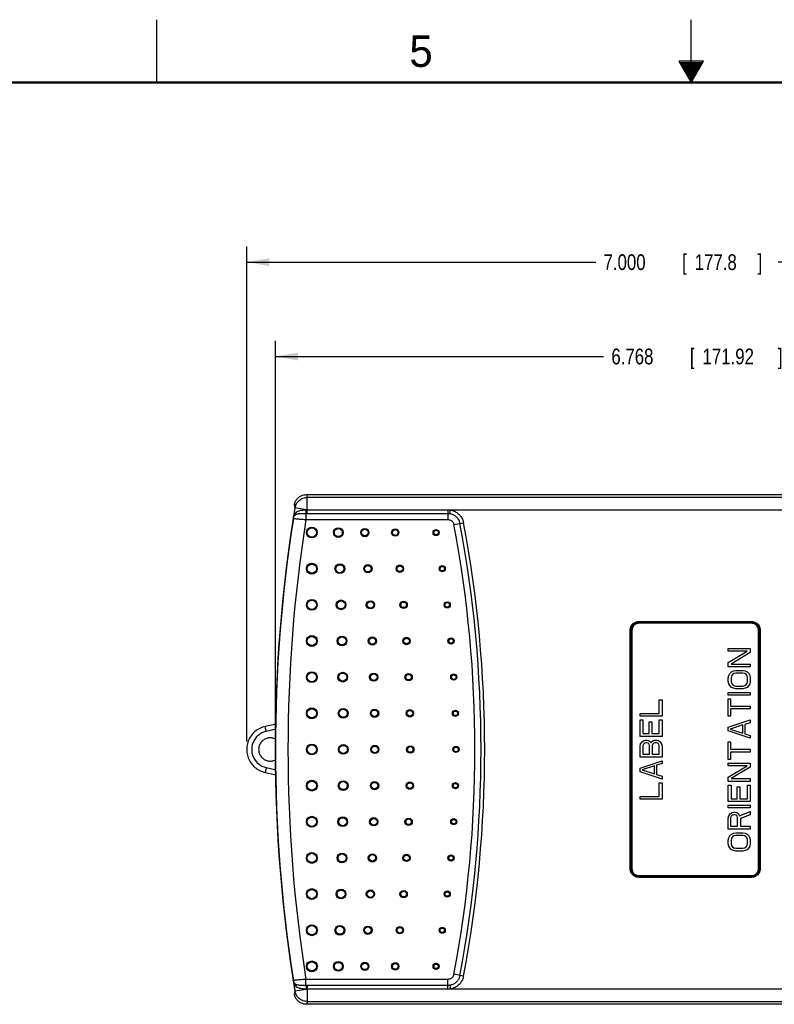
# Model space of a CAD drawing. Header units: inches. Extents: x 0 to 34, y 0 to 22.
# Tile 27 of 73: x 11.7 to 17.7, y 14.2 to 22. Entities that reach past the tile are written whole.
import ezdxf

# ---------------------------------------------------------------- set-up
doc = ezdxf.new("R2010")
doc.units = ezdxf.units.IN
doc.header["$LTSCALE"] = 1.87
doc.header["$MEASUREMENT"] = 0
doc.layers.get('0').update_dxf_attribs({"linetype": 'CONTINUOUS'})
doc.layers.add('DIMENSIONS', color=7, linetype='CONTINUOUS')
doc.styles.get("Standard").update_dxf_attribs({"font": 'txt', "width": 0.8})
doc.dimstyles.new('DIMSTYLE_1', dxfattribs={"dimtxt": 0.125, "dimasz": 0.18, "dimexe": 0.18, "dimexo": 0.0625, "dimgap": 0.09, "dimtad": 0, "dimtih": 1, "dimtoh": 1, "dimdec": 3, "dimzin": 4, "dimdsep": 46, "dimtxsty": 'STANDARD', "dimblk": '_FILLED', "dimblk1": '_FILLED', "dimblk2": '_FILLED', "dimcen": 0.09, "dimadec": 0, "dimazin": 0, "dimtp": 0.001, "dimtm": 0.001, "dimtfac": 1, "dimtdec": 3, "dimtofl": 0, "dimtmove": 0, "dimatfit": 3, "dimldrblk": '_FILLED', "dimfxl": 1, "dimtolj": 1, "dimtzin": 4, "dimarcsym": 0})

# ---------------------------------------------------------------- blocks, each defined once
blk = doc.blocks.new('_FILLED')
at = {"color": 0, "linetype": 'BYBLOCK'}
blk.add_solid([(0, 0), (-1, 0.174), (-1, -0.174)], dxfattribs=at)
blk = doc.blocks.new('*D3')
at = {"layer": 'DIMENSIONS', "color": 2, "linetype": 'CONTINUOUS'}
for p, q in [((13.6924, 16.2593), (13.6924, 19.4468)), ((20.4608, 16.2593), (20.4608, 19.4468)), ((13.6924, 19.3218), (16.3016, 19.3218)), ((20.4608, 19.3218), (17.8516, 19.3218))]:
    blk.add_line(p, q, dxfattribs=at)
at = {"layer": 'DIMENSIONS', "color": 2, "linetype": 'CONTINUOUS', "xscale": 0.18, "yscale": 0.18, "zscale": 0.18, "rotation": 180}
blk.add_blockref('_FILLED', (13.6924, 19.3218), dxfattribs=at)
at = {"layer": 'DIMENSIONS', "color": 2, "linetype": 'CONTINUOUS', "xscale": 0.18, "yscale": 0.18, "zscale": 0.18}
blk.add_blockref('_FILLED', (20.4608, 19.3218), dxfattribs=at)
at = {"layer": 'DIMENSIONS', "color": 2, "linetype": 'CONTINUOUS', "width": 0.8}
for s, p in [('6.768', (16.3641, 19.2593)), ('[', (16.9891, 19.2593)), ('171.92', (17.0891, 19.2593)), (']', (17.6891, 19.2593))]:
    blk.add_text(s, height=0.125, dxfattribs=at).set_placement(p)
blk = doc.blocks.new('*D10')
at = {"layer": 'DIMENSIONS', "color": 2, "linetype": 'CONTINUOUS'}
for p, q in [((13.4644, 16.2593), (13.4644, 20.1968)), ((20.4644, 16.2593), (20.4644, 20.1968)), ((13.4644, 20.0718), (16.2394, 20.0718)), ((20.4644, 20.0718), (17.6894, 20.0718))]:
    blk.add_line(p, q, dxfattribs=at)
at = {"layer": 'DIMENSIONS', "color": 2, "linetype": 'CONTINUOUS', "xscale": 0.18, "yscale": 0.18, "zscale": 0.18, "rotation": 180}
blk.add_blockref('_FILLED', (13.4644, 20.0718), dxfattribs=at)
at = {"layer": 'DIMENSIONS', "color": 2, "linetype": 'CONTINUOUS', "xscale": 0.18, "yscale": 0.18, "zscale": 0.18}
blk.add_blockref('_FILLED', (20.4644, 20.0718), dxfattribs=at)
at = {"layer": 'DIMENSIONS', "color": 2, "linetype": 'CONTINUOUS', "width": 0.8}
for s, p in [('7.000', (16.3019, 20.0093)), ('[', (16.9269, 20.0093)), ('177.8', (17.0269, 20.0093)), (']', (17.5269, 20.0093))]:
    blk.add_text(s, height=0.125, dxfattribs=at).set_placement(p)

msp = doc.modelspace()

# ---------------------------------------------------------------- linework, layer by layer
at = {"color": 2, "linetype": 'CONTINUOUS'}
for p, q in [((12.75, 21.5), (12.75, 22)), ((17, 21.5), (17, 22)), ((16.902, 21.6697), (17, 21.5)), ((17.098, 21.6697), (16.902, 21.6697)), ((16.9076, 21.66), (17.0924, 21.66)), ((16.9134, 21.65), (17.0866, 21.65)), ((16.9192, 21.64), (17.0808, 21.64)), ((16.925, 21.63), (17.0751, 21.63)), ((16.9307, 21.62), (17.0693, 21.62)), ((17, 21.5), (17.098, 21.6697)), ((16.9365, 21.61), (17.0635, 21.61)), ((16.9423, 21.6), (17.0578, 21.6)), ((16.9481, 21.59), (17.052, 21.59)), ((16.9538, 21.58), (17.0462, 21.58)), ((16.9596, 21.57), (17.0404, 21.57)), ((16.9654, 21.56), (17.0347, 21.56)), ((16.9712, 21.55), (17.0289, 21.55)), ((16.9769, 21.54), (17.0231, 21.54)), ((16.9827, 21.53), (17.0173, 21.53)), ((16.9885, 21.52), (17.0116, 21.52)), ((16.9942, 21.51), (17.0058, 21.51))]:
    msp.add_line(p, q, dxfattribs=at)
at = {"color": 7, "linetype": 'CONTINUOUS'}
for p, q in [((13.9405, 18.2235), (20.2279, 18.2235)), ((13.946, 18.0736), (13.946, 18.2008)), ((20.2086, 18.2008), (13.946, 18.2008)), ((13.8419, 18.1362), (13.8476, 18.1361)), ((13.8471, 18.1179), (13.8472, 18.1175)), ((13.8472, 18.1175), (13.8473, 18.117)), ((13.937, 18.1024), (13.8473, 18.117)), ((13.8489, 18.1265), (13.8479, 18.122)), ((13.8488, 18.1351), (13.8511, 18.1341)), ((13.8527, 18.1387), (13.8516, 18.1355)), ((13.946, 18.1023), (15.0633, 18.1023)), ((15.0633, 18.1023), (15.0633, 18.0252)), ((15.0797, 18.0722), (15.0845, 18.1009)), ((19.0844, 18.1009), (15.0845, 18.1009)), ((13.8342, 18.0348), (13.8351, 18.0338)), ((13.9349, 18.0737), (13.9349, 18.0252)), ((13.9349, 18.0252), (15.0633, 18.0252)), ((13.946, 18.0736), (15.0633, 18.0736)), ((15.1124, 17.9845), (15.1885, 17.9988)), ((16.5826, 17.2142), (16.5826, 17.2072)), ((16.5826, 17.2142), (17.4793, 17.2142)), ((16.5826, 17.2072), (16.5828, 17.207)), ((16.5826, 17.2072), (17.4793, 17.2072)), ((16.5828, 17.207), (16.5828, 17.2)), ((17.4791, 17.207), (16.5828, 17.207)), ((17.4791, 17.2), (16.5828, 17.2)), ((17.4793, 17.2072), (17.4791, 17.207)), ((17.4791, 17.207), (17.4791, 17.2)), ((17.4793, 17.2142), (17.4793, 17.2072)), ((16.5136, 15.2485), (16.5136, 17.1452)), ((16.5136, 17.1452), (16.5206, 17.1452)), ((16.5206, 15.2485), (16.5206, 17.1452)), ((16.5206, 17.1452), (16.5208, 17.145)), ((16.5208, 17.145), (16.5208, 15.2487)), ((16.5208, 17.145), (16.5278, 17.145)), ((16.5278, 17.145), (16.5278, 15.2487)), ((17.5341, 15.2487), (17.5341, 17.145)), ((17.5411, 17.145), (17.5341, 17.145)), ((17.5413, 17.1452), (17.5411, 17.145)), ((17.5411, 15.2487), (17.5411, 17.145)), ((17.5413, 17.1452), (17.5413, 15.2485)), ((17.5483, 17.1452), (17.5413, 17.1452)), ((17.5483, 17.1452), (17.5483, 15.2485)), ((17.294, 16.9784), (17.294, 17.0003)), ((17.294, 17.0003), (17.469, 17.0003)), ((17.469, 17.0003), (17.469, 16.9675)), ((17.294, 16.8873), (17.4429, 16.9784)), ((17.4429, 16.9784), (17.294, 16.9784)), ((17.469, 16.9675), (17.3163, 16.8763)), ((17.294, 16.8545), (17.294, 16.8873)), ((17.469, 16.8545), (17.294, 16.8545)), ((17.3163, 16.8763), (17.469, 16.8763)), ((17.469, 16.8763), (17.469, 16.8545)), ((17.294, 16.767), (17.2977, 16.7852)), ((17.294, 16.7378), (17.294, 16.767)), ((17.2977, 16.7852), (17.3051, 16.7998)), ((17.3051, 16.7998), (17.32, 16.8144)), ((17.32, 16.7816), (17.3163, 16.767)), ((17.3163, 16.767), (17.3163, 16.7378)), ((17.32, 16.8144), (17.3349, 16.8217)), ((17.3275, 16.7925), (17.32, 16.7816)), ((17.3386, 16.7998), (17.3275, 16.7925)), ((17.3349, 16.8217), (17.3535, 16.8253)), ((17.3535, 16.8034), (17.3386, 16.7998)), ((17.3535, 16.8253), (17.4094, 16.8253)), ((17.4094, 16.8034), (17.3535, 16.8034)), ((17.4094, 16.8253), (17.428, 16.8217)), ((17.4243, 16.7998), (17.4094, 16.8034)), ((17.4355, 16.7925), (17.4243, 16.7998)), ((17.428, 16.8217), (17.4429, 16.8144)), ((17.4429, 16.7816), (17.4355, 16.7925)), ((17.4429, 16.8144), (17.4578, 16.7998)), ((17.4466, 16.767), (17.4429, 16.7816)), ((17.4466, 16.7378), (17.4466, 16.767)), ((17.4578, 16.7998), (17.4652, 16.7852)), ((17.4652, 16.7852), (17.469, 16.767)), ((17.469, 16.767), (17.469, 16.7378)), ((17.2977, 16.7196), (17.294, 16.7378)), ((17.3051, 16.705), (17.2977, 16.7196)), ((17.32, 16.6904), (17.3051, 16.705)), ((17.3163, 16.7378), (17.32, 16.7232)), ((17.32, 16.7232), (17.3275, 16.7123)), ((17.3349, 16.6831), (17.32, 16.6904)), ((17.3275, 16.7123), (17.3386, 16.705)), ((17.3535, 16.6795), (17.3349, 16.6831)), ((17.3386, 16.705), (17.3535, 16.7013)), ((17.3535, 16.7013), (17.4094, 16.7013)), ((17.4094, 16.6795), (17.3535, 16.6795)), ((17.4094, 16.7013), (17.4243, 16.705)), ((17.428, 16.6831), (17.4094, 16.6795)), ((17.4243, 16.705), (17.4355, 16.7123)), ((17.4429, 16.6904), (17.428, 16.6831)), ((17.4355, 16.7123), (17.4429, 16.7232)), ((17.4429, 16.7232), (17.4466, 16.7378)), ((17.4578, 16.705), (17.4429, 16.6904)), ((17.4652, 16.7196), (17.4578, 16.705)), ((17.469, 16.7378), (17.4652, 16.7196)), ((17.294, 16.6284), (17.294, 16.6503)), ((17.294, 16.6503), (17.469, 16.6503)), ((17.469, 16.6284), (17.294, 16.6284)), ((17.294, 16.4607), (17.294, 16.5993)), ((17.294, 16.5993), (17.3126, 16.5993)), ((17.3126, 16.5993), (17.3126, 16.5409)), ((17.469, 16.6503), (17.469, 16.6284)), ((16.7456, 16.4831), (16.7456, 16.5925)), ((16.7456, 16.5925), (16.768, 16.5925)), ((16.768, 16.5925), (16.768, 16.4612)), ((17.3126, 16.5409), (17.469, 16.5409)), ((17.469, 16.5409), (17.469, 16.5191)), ((16.593, 16.4612), (16.593, 16.4831)), ((16.593, 16.4831), (16.7456, 16.4831)), ((16.768, 16.4612), (16.593, 16.4612)), ((17.3126, 16.4607), (17.294, 16.4607)), ((17.3126, 16.5191), (17.3126, 16.4607)), ((17.469, 16.5191), (17.3126, 16.5191)), ((13.6972, 16.3986), (13.6116, 16.3798)), ((16.593, 16.3008), (16.593, 16.4321)), ((16.593, 16.4321), (16.6153, 16.4321)), ((16.6153, 16.4321), (16.6153, 16.3227)), ((16.6637, 16.3227), (16.6637, 16.4175)), ((16.6637, 16.4175), (16.686, 16.4175)), ((16.686, 16.4175), (16.686, 16.3227)), ((16.7456, 16.3227), (16.7456, 16.4321)), ((16.7456, 16.4321), (16.768, 16.4321)), ((16.768, 16.4321), (16.768, 16.3008)), ((17.294, 16.3732), (17.469, 16.4316)), ((17.294, 16.3441), (17.294, 16.3732)), ((17.4094, 16.3914), (17.3089, 16.3586)), ((17.4094, 16.3258), (17.4094, 16.3914)), ((17.469, 16.4097), (17.4243, 16.3951)), ((17.4243, 16.3951), (17.4243, 16.3222)), ((17.469, 16.4316), (17.469, 16.4097)), ((13.6972, 16.3578), (13.6195, 16.3407)), ((16.768, 16.3008), (16.593, 16.3008)), ((16.6153, 16.3227), (16.6637, 16.3227)), ((16.686, 16.3227), (16.7456, 16.3227)), ((17.469, 16.2857), (17.294, 16.3441)), ((17.3089, 16.3586), (17.4094, 16.3258)), ((17.4243, 16.3222), (17.469, 16.3076)), ((17.469, 16.3076), (17.469, 16.2857)), ((16.593, 16.2243), (16.5967, 16.2425)), ((16.593, 16.1368), (16.593, 16.2243)), ((16.5967, 16.2425), (16.6079, 16.2571)), ((16.6079, 16.2571), (16.6227, 16.268)), ((16.619, 16.2388), (16.6153, 16.2279)), ((16.6153, 16.2279), (16.6153, 16.1586)), ((16.6265, 16.2461), (16.619, 16.2388)), ((16.6227, 16.268), (16.6339, 16.2717)), ((16.6376, 16.2498), (16.6265, 16.2461)), ((16.6339, 16.2717), (16.6488, 16.2717)), ((16.6451, 16.2498), (16.6376, 16.2498)), ((16.6563, 16.2461), (16.6451, 16.2498)), ((16.6488, 16.2717), (16.66, 16.268)), ((16.6637, 16.2388), (16.6563, 16.2461)), ((16.66, 16.268), (16.6749, 16.2571)), ((16.6674, 16.2279), (16.6637, 16.2388)), ((16.6674, 16.1586), (16.6674, 16.2279)), ((16.6749, 16.2571), (16.6786, 16.2498)), ((16.6786, 16.2498), (16.6823, 16.2571)), ((16.6823, 16.2571), (16.6972, 16.268)), ((16.6935, 16.2388), (16.6898, 16.2279)), ((16.6898, 16.2279), (16.6898, 16.1586)), ((16.7009, 16.2461), (16.6935, 16.2388)), ((16.6972, 16.268), (16.7084, 16.2717)), ((16.7121, 16.2498), (16.7009, 16.2461)), ((16.7084, 16.2717), (16.727, 16.2717)), ((16.7233, 16.2498), (16.7121, 16.2498)), ((16.7345, 16.2461), (16.7233, 16.2498)), ((16.727, 16.2717), (16.7382, 16.268)), ((16.7419, 16.2388), (16.7345, 16.2461)), ((16.7382, 16.268), (16.7531, 16.2571)), ((16.7456, 16.2279), (16.7419, 16.2388)), ((16.7456, 16.1586), (16.7456, 16.2279)), ((16.7531, 16.2571), (16.7642, 16.2425)), ((16.7642, 16.2425), (16.768, 16.2243)), ((16.768, 16.2243), (16.768, 16.1368)), ((17.294, 16.118), (17.294, 16.2566)), ((17.294, 16.2566), (17.3126, 16.2566)), ((17.3126, 16.2566), (17.3126, 16.1982)), ((16.768, 16.1368), (16.593, 16.1368)), ((16.6153, 16.1586), (16.6674, 16.1586)), ((16.6898, 16.1586), (16.7456, 16.1586)), ((17.3126, 16.1982), (17.469, 16.1982)), ((17.469, 16.1763), (17.3126, 16.1763)), ((17.3126, 16.1763), (17.3126, 16.118)), ((17.469, 16.1982), (17.469, 16.1763)), ((13.6195, 16.053), (13.6972, 16.0359)), ((16.593, 16.0493), (16.768, 16.1076)), ((16.7084, 16.0675), (16.6079, 16.0347)), ((16.7084, 16.0019), (16.7084, 16.0675)), ((16.768, 16.0857), (16.7233, 16.0711)), ((16.7233, 16.0711), (16.7233, 15.9982)), ((16.768, 16.1076), (16.768, 16.0857)), ((17.3126, 16.118), (17.294, 16.118)), ((17.294, 16.0888), (17.469, 16.0888)), ((17.294, 16.067), (17.294, 16.0888)), ((17.4429, 16.067), (17.294, 16.067)), ((17.294, 15.9758), (17.4429, 16.067)), ((17.469, 16.056), (17.3163, 15.9649)), ((17.469, 16.0888), (17.469, 16.056)), ((13.6116, 16.0139), (13.6972, 15.9951)), ((16.593, 16.0201), (16.593, 16.0493)), ((16.768, 15.9618), (16.593, 16.0201)), ((16.6079, 16.0347), (16.7084, 16.0019)), ((16.7233, 15.9982), (16.768, 15.9836)), ((16.768, 15.9836), (16.768, 15.9618)), ((17.294, 15.943), (17.294, 15.9758)), ((16.7456, 15.8232), (16.7456, 15.9326)), ((16.7456, 15.9326), (16.768, 15.9326)), ((16.768, 15.9326), (16.768, 15.8013)), ((17.469, 15.943), (17.294, 15.943)), ((17.294, 15.9138), (17.3163, 15.9138)), ((17.294, 15.7826), (17.294, 15.9138)), ((17.3163, 15.9649), (17.469, 15.9649)), ((17.3163, 15.9138), (17.3163, 15.8045)), ((17.3647, 15.8993), (17.387, 15.8993)), ((17.3647, 15.8045), (17.3647, 15.8993)), ((17.387, 15.8993), (17.387, 15.8045)), ((17.4466, 15.9138), (17.469, 15.9138)), ((17.4466, 15.8045), (17.4466, 15.9138)), ((17.469, 15.9649), (17.469, 15.943)), ((17.469, 15.9138), (17.469, 15.7826)), ((16.593, 15.8013), (16.593, 15.8232)), ((16.593, 15.8232), (16.7456, 15.8232)), ((16.768, 15.8013), (16.593, 15.8013)), ((17.469, 15.7826), (17.294, 15.7826)), ((17.294, 15.7534), (17.469, 15.7534)), ((17.294, 15.7316), (17.294, 15.7534)), ((17.3163, 15.8045), (17.3647, 15.8045)), ((17.387, 15.8045), (17.4466, 15.8045)), ((17.469, 15.7534), (17.469, 15.7316)), ((17.469, 15.7316), (17.294, 15.7316)), ((17.294, 15.6513), (17.2977, 15.6696)), ((17.2977, 15.6696), (17.3089, 15.6842)), ((17.3089, 15.6842), (17.3237, 15.6951)), ((17.3163, 15.6659), (17.3126, 15.655)), ((17.3237, 15.6732), (17.3163, 15.6659)), ((17.3237, 15.6951), (17.3349, 15.6987)), ((17.3349, 15.6769), (17.3237, 15.6732)), ((17.3349, 15.6987), (17.3498, 15.6987)), ((17.3461, 15.6769), (17.3349, 15.6769)), ((17.3573, 15.6732), (17.3461, 15.6769)), ((17.3498, 15.6987), (17.361, 15.6951)), ((17.3647, 15.6659), (17.3573, 15.6732)), ((17.361, 15.6951), (17.3759, 15.6842)), ((17.3684, 15.655), (17.3647, 15.6659)), ((17.3759, 15.6842), (17.3833, 15.6696)), ((17.3833, 15.6696), (17.469, 15.7024)), ((17.469, 15.6769), (17.3908, 15.6477)), ((17.469, 15.7024), (17.469, 15.6769)), ((17.294, 15.5638), (17.294, 15.6513)), ((17.3126, 15.655), (17.3126, 15.5857)), ((17.3126, 15.5857), (17.3684, 15.5857)), ((17.3684, 15.5857), (17.3684, 15.655)), ((17.3908, 15.6477), (17.3908, 15.5857)), ((17.3908, 15.5857), (17.469, 15.5857)), ((17.469, 15.5857), (17.469, 15.5638)), ((17.469, 15.5638), (17.294, 15.5638)), ((17.2977, 15.4946), (17.3051, 15.5092)), ((17.3051, 15.5092), (17.32, 15.5237)), ((17.32, 15.5237), (17.3349, 15.531)), ((17.3386, 15.5092), (17.3275, 15.5019)), ((17.3349, 15.531), (17.3535, 15.5347)), ((17.3535, 15.5128), (17.3386, 15.5092)), ((17.3535, 15.5347), (17.4094, 15.5347)), ((17.4094, 15.5128), (17.3535, 15.5128)), ((17.4094, 15.5347), (17.428, 15.531)), ((17.4243, 15.5092), (17.4094, 15.5128)), ((17.4355, 15.5019), (17.4243, 15.5092)), ((17.428, 15.531), (17.4429, 15.5237)), ((17.4429, 15.5237), (17.4578, 15.5092)), ((17.4578, 15.5092), (17.4652, 15.4946)), ((17.294, 15.4763), (17.2977, 15.4946)), ((17.294, 15.4472), (17.294, 15.4763)), ((17.2977, 15.4289), (17.294, 15.4472)), ((17.3051, 15.4144), (17.2977, 15.4289)), ((17.32, 15.4909), (17.3163, 15.4763)), ((17.3163, 15.4763), (17.3163, 15.4472)), ((17.3163, 15.4472), (17.32, 15.4326)), ((17.3275, 15.5019), (17.32, 15.4909)), ((17.32, 15.4326), (17.3275, 15.4217)), ((17.4429, 15.4909), (17.4355, 15.5019)), ((17.4355, 15.4217), (17.4429, 15.4326)), ((17.4466, 15.4763), (17.4429, 15.4909)), ((17.4429, 15.4326), (17.4466, 15.4472)), ((17.4466, 15.4472), (17.4466, 15.4763)), ((17.4652, 15.4289), (17.4578, 15.4144)), ((17.4652, 15.4946), (17.469, 15.4763)), ((17.469, 15.4472), (17.4652, 15.4289)), ((17.469, 15.4763), (17.469, 15.4472)), ((17.32, 15.3998), (17.3051, 15.4144)), ((17.3349, 15.3925), (17.32, 15.3998)), ((17.3275, 15.4217), (17.3386, 15.4144)), ((17.3535, 15.3888), (17.3349, 15.3925)), ((17.3386, 15.4144), (17.3535, 15.4107)), ((17.3535, 15.4107), (17.4094, 15.4107)), ((17.4094, 15.3888), (17.3535, 15.3888)), ((17.4094, 15.4107), (17.4243, 15.4144)), ((17.428, 15.3925), (17.4094, 15.3888)), ((17.4243, 15.4144), (17.4355, 15.4217)), ((17.4429, 15.3998), (17.428, 15.3925)), ((17.4578, 15.4144), (17.4429, 15.3998)), ((16.5136, 15.2485), (16.5206, 15.2485)), ((16.5206, 15.2485), (16.5208, 15.2487)), ((16.5208, 15.2487), (16.5278, 15.2487)), ((16.5828, 15.1937), (17.4791, 15.1937)), ((16.5828, 15.1867), (16.5828, 15.1937)), ((17.4791, 15.1867), (17.4791, 15.1937)), ((17.5411, 15.2487), (17.5341, 15.2487)), ((17.5413, 15.2485), (17.5411, 15.2487)), ((17.5483, 15.2485), (17.5413, 15.2485)), ((16.5826, 15.1865), (16.5828, 15.1867)), ((17.4793, 15.1865), (16.5826, 15.1865)), ((16.5826, 15.1795), (16.5826, 15.1865)), ((17.4793, 15.1795), (16.5826, 15.1795)), ((16.5828, 15.1867), (17.4791, 15.1867)), ((17.4793, 15.1865), (17.4791, 15.1867)), ((17.4793, 15.1795), (17.4793, 15.1865)), ((15.1885, 14.3949), (15.1124, 14.4092)), ((13.8351, 14.3599), (13.8342, 14.3589)), ((13.9349, 14.32), (13.9349, 14.3685)), ((15.0633, 14.3685), (13.9349, 14.3685)), ((15.0633, 14.2914), (15.0633, 14.3685)), ((13.8476, 14.2576), (13.8419, 14.2575)), ((13.8473, 14.2767), (13.8471, 14.2758)), ((13.8473, 14.2767), (13.937, 14.2913)), ((13.8479, 14.2717), (13.8484, 14.2693)), ((13.8484, 14.2693), (13.8493, 14.2656)), ((13.8511, 14.2596), (13.8488, 14.2586)), ((13.8528, 14.2547), (13.8539, 14.2518)), ((13.8539, 14.2518), (13.854, 14.2515)), ((13.946, 14.3201), (13.946, 14.1929)), ((15.0633, 14.3201), (13.946, 14.3201)), ((15.0633, 14.2914), (13.946, 14.2914)), ((15.0797, 14.3214), (15.0845, 14.2928)), ((15.0845, 14.2928), (19.0844, 14.2928)), ((13.946, 14.1929), (20.2086, 14.1929)), ((20.2279, 14.1702), (13.9405, 14.1702))]:
    msp.add_line(p, q, dxfattribs=at)
at = {"color": 7, "linetype": 'CONTINUOUS', "const_width": 0.02}
msp.add_lwpolyline([(33.5, 21.5), (0.5, 21.5)], dxfattribs=at)
at = {"color": 7, "linetype": 'CONTINUOUS'}
for points in [[(13.8516, 18.1355), (13.8502, 18.1313), (13.8489, 18.1265)], [(13.854, 18.1423), (13.8541, 18.1425), (13.854, 18.1422), (13.8527, 18.1387)], [(13.8493, 14.2656), (13.8503, 14.2623), (13.8512, 14.2594), (13.852, 14.2568), (13.8528, 14.2547)]]:
    msp.add_lwpolyline(points, dxfattribs=at)
for centre, radius in [((13.982, 17.9218), 0.0434), ((13.982, 17.9218), 0.04), ((13.982, 17.9218), 0.04), ((13.982, 17.9218), 0.0366), ((14.1929, 17.9218), 0.0387), ((14.1929, 17.9218), 0.0353), ((14.1929, 17.9218), 0.0352), ((14.1929, 17.9218), 0.0318), ((14.4037, 17.9218), 0.0328), ((14.4037, 17.9218), 0.0294), ((14.4037, 17.9218), 0.0294), ((14.4037, 17.9218), 0.026), ((14.6456, 17.9218), 0.0293), ((14.6456, 17.9218), 0.0259), ((14.6456, 17.9218), 0.0258), ((14.6456, 17.9218), 0.0224), ((14.9706, 17.9218), 0.0245), ((14.9706, 17.9218), 0.0211), ((14.9706, 17.9218), 0.0211), ((14.9706, 17.9218), 0.0177), ((13.982, 17.6343), 0.0434), ((13.982, 17.6343), 0.04), ((13.982, 17.6343), 0.04), ((13.982, 17.6343), 0.0366), ((14.205, 17.6343), 0.0387), ((14.205, 17.6343), 0.0353), ((14.205, 17.6343), 0.0352), ((14.205, 17.6343), 0.0318), ((14.428, 17.6343), 0.0328), ((14.428, 17.6343), 0.0294), ((14.428, 17.6343), 0.0294), ((14.428, 17.6343), 0.026), ((14.6822, 17.6343), 0.0293), ((14.6822, 17.6343), 0.0259), ((14.6822, 17.6343), 0.0258), ((14.6822, 17.6343), 0.0224), ((15.0192, 17.6343), 0.0245), ((15.0192, 17.6343), 0.0211), ((15.0192, 17.6343), 0.0211), ((15.0192, 17.6343), 0.0177), ((13.982, 17.3468), 0.0434), ((13.982, 17.3468), 0.04), ((13.982, 17.3468), 0.04), ((13.982, 17.3468), 0.0366), ((14.2149, 17.3468), 0.0387), ((14.2149, 17.3468), 0.0353), ((14.2149, 17.3468), 0.0352), ((14.2149, 17.3468), 0.0318), ((14.4479, 17.3468), 0.0328), ((14.4479, 17.3468), 0.0294), ((14.4479, 17.3468), 0.0294), ((14.4479, 17.3468), 0.026), ((14.7121, 17.3468), 0.0293), ((14.7121, 17.3468), 0.0259), ((14.7121, 17.3468), 0.0258), ((14.7121, 17.3468), 0.0224), ((15.0587, 17.3468), 0.0245), ((15.0587, 17.3468), 0.0211), ((15.0587, 17.3468), 0.0211), ((15.0587, 17.3468), 0.0177), ((13.982, 17.0593), 0.0434), ((13.982, 17.0593), 0.04), ((13.982, 17.0593), 0.04), ((13.982, 17.0593), 0.0366), ((14.2227, 17.0593), 0.0387), ((14.2227, 17.0593), 0.0353), ((14.2227, 17.0593), 0.0352), ((14.2227, 17.0593), 0.0318), ((14.4634, 17.0593), 0.0328), ((14.4634, 17.0593), 0.0294), ((14.4634, 17.0593), 0.0294), ((14.4634, 17.0593), 0.026), ((14.7354, 17.0593), 0.0293), ((14.7354, 17.0593), 0.0259), ((14.7354, 17.0593), 0.0258), ((14.7354, 17.0593), 0.0224), ((15.0893, 17.0593), 0.0245), ((15.0893, 17.0593), 0.0211), ((15.0893, 17.0593), 0.0211), ((15.0893, 17.0593), 0.0177), ((13.982, 16.7718), 0.0434), ((13.982, 16.7718), 0.04), ((13.982, 16.7718), 0.04), ((13.982, 16.7718), 0.0366), ((14.2282, 16.7718), 0.0387), ((14.2282, 16.7718), 0.0353), ((14.2282, 16.7718), 0.0352), ((14.2282, 16.7718), 0.0318), ((14.4744, 16.7718), 0.0328), ((14.4744, 16.7718), 0.0294), ((14.4744, 16.7718), 0.0294), ((14.4744, 16.7718), 0.026), ((14.7519, 16.7718), 0.0293), ((14.7519, 16.7718), 0.0259), ((14.7519, 16.7718), 0.0258), ((14.7519, 16.7718), 0.0224), ((15.1111, 16.7718), 0.0245), ((15.1111, 16.7718), 0.0211), ((15.1111, 16.7718), 0.0211), ((15.1111, 16.7718), 0.0177), ((13.982, 16.4843), 0.0434), ((13.982, 16.4843), 0.04), ((13.982, 16.4843), 0.04), ((13.982, 16.4843), 0.0366), ((14.2315, 16.4843), 0.0387), ((14.2315, 16.4843), 0.0353), ((14.2315, 16.4843), 0.0352), ((14.2315, 16.4843), 0.0318), ((14.481, 16.4843), 0.0328), ((14.481, 16.4843), 0.0294), ((14.481, 16.4843), 0.0294), ((14.481, 16.4843), 0.026), ((14.7619, 16.4843), 0.0293), ((14.7619, 16.4843), 0.0259), ((14.7619, 16.4843), 0.0258), ((14.7619, 16.4843), 0.0224), ((15.1242, 16.4843), 0.0245), ((15.1242, 16.4843), 0.0211), ((15.1242, 16.4843), 0.0211), ((15.1242, 16.4843), 0.0177), ((13.982, 16.1968), 0.0434), ((13.982, 16.1968), 0.04), ((13.982, 16.1968), 0.04), ((13.982, 16.1968), 0.0366), ((14.2326, 16.1968), 0.0387), ((14.2326, 16.1968), 0.0353), ((14.2326, 16.1968), 0.0352), ((14.2326, 16.1968), 0.0318), ((14.4832, 16.1968), 0.0328), ((14.4832, 16.1968), 0.0294), ((14.4832, 16.1968), 0.0294), ((14.4832, 16.1968), 0.026), ((14.7652, 16.1968), 0.0293), ((14.7652, 16.1968), 0.0259), ((14.7652, 16.1968), 0.0258), ((14.7652, 16.1968), 0.0224), ((15.1286, 16.1968), 0.0245), ((15.1286, 16.1968), 0.0211), ((15.1286, 16.1968), 0.0211), ((15.1286, 16.1968), 0.0177), ((13.982, 15.9093), 0.0434), ((13.982, 15.9093), 0.04), ((13.982, 15.9093), 0.04), ((13.982, 15.9093), 0.0366), ((14.2315, 15.9093), 0.0387), ((14.2315, 15.9093), 0.0353), ((14.2315, 15.9093), 0.0352), ((14.2315, 15.9093), 0.0318), ((14.481, 15.9093), 0.0328), ((14.481, 15.9093), 0.0294), ((14.481, 15.9093), 0.0294), ((14.481, 15.9093), 0.026), ((14.7619, 15.9093), 0.0293), ((14.7619, 15.9093), 0.0259), ((14.7619, 15.9093), 0.0258), ((14.7619, 15.9093), 0.0224), ((15.1242, 15.9093), 0.0245), ((15.1242, 15.9093), 0.0211), ((15.1242, 15.9093), 0.0211), ((15.1242, 15.9093), 0.0177), ((13.982, 15.6218), 0.0434), ((13.982, 15.6218), 0.04), ((13.982, 15.6218), 0.04), ((14.2282, 15.6218), 0.0387), ((13.982, 15.6218), 0.0366), ((14.2282, 15.6218), 0.0353), ((14.2282, 15.6218), 0.0352), ((14.2282, 15.6218), 0.0318), ((14.4744, 15.6218), 0.0328), ((14.4744, 15.6218), 0.0294), ((14.4744, 15.6218), 0.0294), ((14.4744, 15.6218), 0.026), ((14.7519, 15.6218), 0.0293), ((14.7519, 15.6218), 0.0259), ((14.7519, 15.6218), 0.0258), ((14.7519, 15.6218), 0.0224), ((15.1111, 15.6218), 0.0245), ((15.1111, 15.6218), 0.0211), ((15.1111, 15.6218), 0.0211), ((15.1111, 15.6218), 0.0177), ((13.982, 15.3343), 0.0434), ((13.982, 15.3343), 0.04), ((13.982, 15.3343), 0.04), ((13.982, 15.3343), 0.0366), ((14.2227, 15.3343), 0.0387), ((14.2227, 15.3343), 0.0353), ((14.2227, 15.3343), 0.0352), ((14.2227, 15.3343), 0.0318), ((14.4634, 15.3343), 0.0328), ((14.4634, 15.3343), 0.0294), ((14.4634, 15.3343), 0.0294), ((14.4634, 15.3343), 0.026), ((14.7354, 15.3343), 0.0293), ((14.7354, 15.3343), 0.0259), ((14.7354, 15.3343), 0.0258), ((14.7354, 15.3343), 0.0224), ((15.0893, 15.3343), 0.0245), ((15.0893, 15.3343), 0.0211), ((15.0893, 15.3343), 0.0211), ((15.0893, 15.3343), 0.0177), ((13.982, 15.0468), 0.0434), ((13.982, 15.0468), 0.04), ((13.982, 15.0468), 0.04), ((13.982, 15.0468), 0.0366), ((14.2149, 15.0468), 0.0387), ((14.2149, 15.0468), 0.0353), ((14.2149, 15.0468), 0.0352), ((14.2149, 15.0468), 0.0318), ((14.4479, 15.0468), 0.0328), ((14.4479, 15.0468), 0.0294), ((14.4479, 15.0468), 0.0294), ((14.4479, 15.0468), 0.026), ((14.7121, 15.0468), 0.0293), ((14.7121, 15.0468), 0.0259), ((14.7121, 15.0468), 0.0258), ((14.7121, 15.0468), 0.0224), ((15.0587, 15.0468), 0.0245), ((15.0587, 15.0468), 0.0211), ((15.0587, 15.0468), 0.0211), ((15.0587, 15.0468), 0.0177), ((13.982, 14.7593), 0.0434), ((13.982, 14.7593), 0.04), ((13.982, 14.7593), 0.04), ((13.982, 14.7593), 0.0366), ((14.205, 14.7593), 0.0387), ((14.205, 14.7593), 0.0353), ((14.205, 14.7593), 0.0352), ((14.205, 14.7593), 0.0318), ((14.428, 14.7593), 0.0328), ((14.428, 14.7593), 0.0294), ((14.428, 14.7593), 0.0294), ((14.428, 14.7593), 0.026), ((14.6822, 14.7593), 0.0293), ((14.6822, 14.7593), 0.0259), ((14.6822, 14.7593), 0.0258), ((14.6822, 14.7593), 0.0224), ((15.0192, 14.7593), 0.0245), ((15.0192, 14.7593), 0.0211), ((15.0192, 14.7593), 0.0211), ((15.0192, 14.7593), 0.0177), ((13.982, 14.4718), 0.0434), ((13.982, 14.4718), 0.04), ((13.982, 14.4718), 0.04), ((13.982, 14.4718), 0.0366), ((14.1929, 14.4718), 0.0387), ((14.1929, 14.4718), 0.0353), ((14.1929, 14.4718), 0.0352), ((14.1929, 14.4718), 0.0318), ((14.4037, 14.4718), 0.0328), ((14.4037, 14.4718), 0.0294), ((14.4037, 14.4718), 0.0294), ((14.4037, 14.4718), 0.026), ((14.6456, 14.4718), 0.0293), ((14.6456, 14.4718), 0.0259), ((14.6456, 14.4718), 0.0258), ((14.6456, 14.4718), 0.0224), ((14.9706, 14.4718), 0.0245), ((14.9706, 14.4718), 0.0211), ((14.9706, 14.4718), 0.0211), ((14.9706, 14.4718), 0.0177)]:
    msp.add_circle(centre, radius, dxfattribs=at)
for centre, radius, start, end in [((25.587, 16.1968), 11.896, 170.70677, 189.29323), ((25.587, 16.1968), 11.8956, 170.71071, 171.11162), ((25.587, 16.1968), 11.9041, 170.60597, 170.62399), ((25.587, 16.1968), 11.8946, 171.11595, 188.88405), ((25.587, 16.1968), 11.7946, 171.08221, 188.91779), ((5.6286, 16.1968), 9.6509, 349.32544, 10.67456), ((5.6286, 16.1968), 9.6993, 349.32544, 10.67456), ((5.6286, 16.1968), 9.7283, 349.32544, 10.67457), ((25.587, 16.1968), 11.8956, 188.88837, 189.28929), ((25.587, 16.1968), 11.9041, 189.37601, 189.39403)]:
    msp.add_arc(centre, radius, start, end, dxfattribs=at)
for points, knots in [([(13.8437, 18.1481), (13.8453, 18.1547), (13.8503, 18.1682), (13.8621, 18.1867), (13.8781, 18.2026), (13.8971, 18.2145), (13.9183, 18.2218), (13.9332, 18.2235), (13.9405, 18.2235)], [0, 0, 0, 0, 0.155116, 0.325585, 0.494197, 0.662896, 0.832948, 1, 1, 1, 1]), ([(13.8473, 18.117), (13.8492, 18.1285), (13.8572, 18.1511), (13.8799, 18.1786), (13.9108, 18.1966), (13.9343, 18.2008), (13.946, 18.2008)], [0, 0, 0, 0, 0.249895, 0.499877, 0.749929, 1, 1, 1, 1]), ([(13.9405, 18.2235), (13.9412, 18.2209), (13.9424, 18.2159), (13.9442, 18.2084), (13.9454, 18.2033), (13.946, 18.2008)], [0, 0, 0, 0, 0.333368, 0.6667, 1, 1, 1, 1]), ([(13.8443, 18.1393), (13.8438, 18.1401), (13.8434, 18.1412), (13.8432, 18.1423), (13.8432, 18.1424)], [0, 0, 0, 0, 0.893534, 1, 1, 1, 1]), ([(13.8433, 18.1465), (13.8443, 18.1462), (13.8467, 18.1457), (13.8504, 18.1449), (13.853, 18.1444), (13.8544, 18.1442)], [0, 0, 0, 0, 0.290439, 0.628994, 1, 1, 1, 1]), ([(13.8488, 18.1351), (13.8487, 18.1351), (13.8473, 18.1358), (13.8457, 18.1371), (13.8446, 18.1388), (13.8443, 18.1393)], [0, 0, 0, 0, 0.026575, 0.754843, 1, 1, 1, 1]), ([(13.8479, 18.122), (13.8478, 18.1213), (13.8475, 18.12), (13.8472, 18.1186), (13.8471, 18.1179)], [0, 0, 0, 0, 0.499019, 1, 1, 1, 1]), ([(13.8509, 18.1333), (13.8507, 18.1329), (13.8506, 18.1324), (13.8504, 18.1319), (13.8504, 18.1318)], [0, 0, 0, 0, 0.850039, 1, 1, 1, 1]), ([(13.8546, 18.1442), (13.8547, 18.1441), (13.8545, 18.1436), (13.8543, 18.1429), (13.8536, 18.1413), (13.8528, 18.139), (13.8521, 18.1372), (13.8518, 18.1361)], [0, 0, 0, 0, 0.029479, 0.13043, 0.319011, 0.606865, 1, 1, 1, 1]), ([(13.8536, 18.0782), (13.857, 18.0823), (13.8652, 18.0894), (13.8799, 18.0957), (13.895, 18.0991), (13.9097, 18.1009), (13.9236, 18.1019), (13.9326, 18.1023), (13.937, 18.1024)], [0, 0, 0, 0, 0.179001, 0.357962, 0.531242, 0.697232, 0.853844, 1, 1, 1, 1]), ([(13.9349, 18.0737), (13.9355, 18.0756), (13.936, 18.081), (13.9367, 18.0905), (13.9369, 18.0981), (13.937, 18.1024)], [0, 0, 0, 0, 0.204853, 0.560084, 1, 1, 1, 1]), ([(13.937, 18.1024), (13.938, 18.1023), (13.94, 18.1023), (13.943, 18.1023), (13.945, 18.1023), (13.946, 18.1023)], [0, 0, 0, 0, 0.333009, 0.666367, 1, 1, 1, 1]), ([(15.0633, 18.1023), (15.0668, 18.1023), (15.0739, 18.102), (15.081, 18.1013), (15.0845, 18.1009)], [0, 0, 0, 0, 0.501465, 1, 1, 1, 1]), ([(15.0845, 18.1009), (15.0947, 18.0992), (15.1147, 18.0932), (15.1416, 18.0774), (15.1639, 18.0555), (15.1803, 18.0288), (15.1866, 18.0089), (15.1885, 17.9988)], [0, 0, 0, 0, 0.19949, 0.399851, 0.600076, 0.800264, 1, 1, 1, 1]), ([(13.8342, 18.0348), (13.8352, 18.0404), (13.838, 18.051), (13.8446, 18.0657), (13.8504, 18.0743), (13.8536, 18.0782)], [0, 0, 0, 0, 0.352497, 0.684858, 1, 1, 1, 1]), ([(13.8342, 18.0348), (13.8349, 18.0383), (13.8369, 18.0449), (13.842, 18.0539), (13.8465, 18.059), (13.8489, 18.0612)], [0, 0, 0, 0, 0.342947, 0.673858, 1, 1, 1, 1]), ([(13.8351, 18.0338), (13.8359, 18.0389), (13.8391, 18.049), (13.8453, 18.0575), (13.849, 18.0612)], [0, 0, 0, 0, 0.500046, 1, 1, 1, 1]), ([(13.8351, 18.0338), (13.8361, 18.0331), (13.8412, 18.0336), (13.8507, 18.0318), (13.8664, 18.0309), (13.8865, 18.029), (13.9099, 18.0272), (13.9264, 18.0259), (13.9349, 18.0252)], [0, 0, 0, 0, 0.03761, 0.139227, 0.298255, 0.504269, 0.743592, 1, 1, 1, 1]), ([(13.849, 18.0612), (13.8503, 18.0626), (13.8524, 18.0659), (13.854, 18.0718), (13.8539, 18.076), (13.8536, 18.0782)], [0, 0, 0, 0, 0.313249, 0.643623, 1, 1, 1, 1]), ([(13.849, 18.0612), (13.8518, 18.0639), (13.8594, 18.0684), (13.8727, 18.0715), (13.8878, 18.0731), (13.9036, 18.0737), (13.9194, 18.0738), (13.9298, 18.0738), (13.9349, 18.0737)], [0, 0, 0, 0, 0.133418, 0.290034, 0.463259, 0.645507, 0.827211, 1, 1, 1, 1]), ([(13.9349, 18.0737), (13.9368, 18.0737), (13.9405, 18.0736), (13.9442, 18.0736), (13.946, 18.0736)], [0, 0, 0, 0, 0.499669, 1, 1, 1, 1]), ([(15.0633, 18.0736), (15.066, 18.0736), (15.0715, 18.0734), (15.077, 18.0727), (15.0797, 18.0722)], [0, 0, 0, 0, 0.499342, 1, 1, 1, 1]), ([(15.0633, 18.0252), (15.0671, 18.0252), (15.0748, 18.0243), (15.0857, 18.0204), (15.0955, 18.014), (15.1035, 18.0056), (15.1094, 17.9956), (15.1117, 17.9882), (15.1124, 17.9845)], [0, 0, 0, 0, 0.166531, 0.333102, 0.500003, 0.666897, 0.833535, 1, 1, 1, 1]), ([(15.0797, 18.0722), (15.0875, 18.0709), (15.1029, 18.0663), (15.1237, 18.0541), (15.141, 18.0372), (15.1536, 18.0166), (15.1585, 18.0013), (15.16, 17.9934)], [0, 0, 0, 0, 0.199321, 0.399626, 0.599867, 0.800021, 1, 1, 1, 1]), ([(16.5136, 17.1452), (16.5136, 17.1512), (16.5152, 17.1633), (16.5222, 17.1801), (16.5333, 17.1945), (16.5477, 17.2056), (16.5645, 17.2126), (16.5766, 17.2142), (16.5826, 17.2142)], [0, 0, 0, 0, 0.16709, 0.33353, 0.499844, 0.666229, 0.832689, 1, 1, 1, 1]), ([(16.5206, 17.1452), (16.5206, 17.1506), (16.5221, 17.1614), (16.5283, 17.1765), (16.5383, 17.1895), (16.5513, 17.1995), (16.5664, 17.2057), (16.5772, 17.2072), (16.5826, 17.2072)], [0, 0, 0, 0, 0.166861, 0.333507, 0.500007, 0.66649, 0.8329, 1, 1, 1, 1]), ([(16.5828, 17.207), (16.5763, 17.207), (16.5633, 17.205), (16.5457, 17.196), (16.5318, 17.1821), (16.5228, 17.1645), (16.5208, 17.1515), (16.5208, 17.145)], [0, 0, 0, 0, 0.200133, 0.400032, 0.599918, 0.799819, 1, 1, 1, 1]), ([(16.5828, 17.2), (16.577, 17.2), (16.5655, 17.1982), (16.5499, 17.1902), (16.5376, 17.1779), (16.5296, 17.1623), (16.5278, 17.1508), (16.5278, 17.145)], [0, 0, 0, 0, 0.200259, 0.400038, 0.5998, 0.79959, 1, 1, 1, 1]), ([(17.5411, 17.145), (17.5411, 17.1515), (17.5391, 17.1645), (17.5301, 17.1821), (17.5162, 17.196), (17.4986, 17.205), (17.4856, 17.207), (17.4791, 17.207)], [0, 0, 0, 0, 0.200133, 0.400032, 0.599918, 0.799819, 1, 1, 1, 1]), ([(17.5341, 17.145), (17.5341, 17.1508), (17.5323, 17.1623), (17.5244, 17.1779), (17.512, 17.1902), (17.4964, 17.1982), (17.4849, 17.2), (17.4791, 17.2)], [0, 0, 0, 0, 0.200259, 0.400038, 0.5998, 0.79959, 1, 1, 1, 1]), ([(17.4793, 17.2142), (17.4853, 17.2142), (17.4974, 17.2126), (17.5142, 17.2056), (17.5286, 17.1945), (17.5397, 17.1801), (17.5467, 17.1633), (17.5483, 17.1512), (17.5483, 17.1452)], [0, 0, 0, 0, 0.16709, 0.33353, 0.499844, 0.666229, 0.832689, 1, 1, 1, 1]), ([(17.4793, 17.2072), (17.4847, 17.2072), (17.4955, 17.2057), (17.5107, 17.1995), (17.5236, 17.1895), (17.5336, 17.1765), (17.5398, 17.1614), (17.5413, 17.1506), (17.5413, 17.1452)], [0, 0, 0, 0, 0.166861, 0.333507, 0.500007, 0.66649, 0.8329, 1, 1, 1, 1]), ([(13.6116, 16.3798), (13.5966, 16.3765), (13.5674, 16.3662), (13.5286, 16.3405), (13.4973, 16.3061), (13.4753, 16.2652), (13.464, 16.2201), (13.464, 16.1736), (13.4753, 16.1285), (13.4973, 16.0875), (13.5286, 16.0532), (13.5674, 16.0275), (13.5967, 16.0172), (13.6116, 16.0139)], [0, 0, 0, 0, 0.09087, 0.181793, 0.272734, 0.363644, 0.454565, 0.54548, 0.636401, 0.72731, 0.818255, 0.909173, 1, 1, 1, 1]), ([(13.6195, 16.3407), (13.6184, 16.3457), (13.6167, 16.3545), (13.6132, 16.3683), (13.6135, 16.3729), (13.6108, 16.3803), (13.6116, 16.3798)], [0, 0, 0, 0, 0.38701, 0.713541, 0.929045, 1, 1, 1, 1]), ([(13.6195, 16.3407), (13.6077, 16.3381), (13.5847, 16.33), (13.5542, 16.3099), (13.5296, 16.2828), (13.5123, 16.2506), (13.5034, 16.2151), (13.5034, 16.1786), (13.5123, 16.1431), (13.5296, 16.1108), (13.5543, 16.0838), (13.5847, 16.0636), (13.6077, 16.0555), (13.6195, 16.053)], [0, 0, 0, 0, 0.090795, 0.181698, 0.272629, 0.363544, 0.454488, 0.545449, 0.636433, 0.727387, 0.818354, 0.909278, 1, 1, 1, 1]), ([(13.6978, 16.277), (13.6922, 16.2802), (13.6774, 16.2868), (13.6517, 16.2909), (13.6226, 16.2863), (13.5964, 16.2729), (13.5756, 16.2521), (13.5622, 16.2259), (13.5592, 16.2065), (13.5592, 16.1968)], [0, 0, 0, 0, 0.099757, 0.249396, 0.399041, 0.550601, 0.698825, 0.850378, 1, 1, 1, 1]), ([(13.5592, 16.1968), (13.5592, 16.1872), (13.5622, 16.1677), (13.5756, 16.1416), (13.5964, 16.1208), (13.6226, 16.1074), (13.6517, 16.1028), (13.6774, 16.1069), (13.6922, 16.1135), (13.6978, 16.1167)], [0, 0, 0, 0, 0.149622, 0.301175, 0.449399, 0.600959, 0.750604, 0.900243, 1, 1, 1, 1]), ([(13.6195, 16.053), (13.6184, 16.0479), (13.6167, 16.0392), (13.6132, 16.0253), (13.6135, 16.0207), (13.6108, 16.0134), (13.6116, 16.0139)], [0, 0, 0, 0, 0.387033, 0.713563, 0.929053, 1, 1, 1, 1]), ([(16.5826, 15.1795), (16.5766, 15.1795), (16.5645, 15.1811), (16.5477, 15.1881), (16.5333, 15.1992), (16.5222, 15.2136), (16.5152, 15.2304), (16.5136, 15.2425), (16.5136, 15.2485)], [0, 0, 0, 0, 0.16709, 0.33353, 0.499844, 0.666229, 0.832689, 1, 1, 1, 1]), ([(16.5826, 15.1865), (16.5772, 15.1865), (16.5664, 15.188), (16.5513, 15.1942), (16.5383, 15.2042), (16.5283, 15.2172), (16.5221, 15.2323), (16.5206, 15.2431), (16.5206, 15.2485)], [0, 0, 0, 0, 0.166861, 0.333507, 0.500007, 0.66649, 0.8329, 1, 1, 1, 1]), ([(16.5208, 15.2487), (16.5208, 15.2422), (16.5228, 15.2292), (16.5318, 15.2116), (16.5457, 15.1977), (16.5633, 15.1887), (16.5763, 15.1867), (16.5828, 15.1867)], [0, 0, 0, 0, 0.200133, 0.400032, 0.599918, 0.799819, 1, 1, 1, 1]), ([(16.5278, 15.2487), (16.5278, 15.2429), (16.5296, 15.2314), (16.5376, 15.2158), (16.5499, 15.2034), (16.5655, 15.1955), (16.577, 15.1937), (16.5828, 15.1937)], [0, 0, 0, 0, 0.200259, 0.400038, 0.5998, 0.79959, 1, 1, 1, 1]), ([(17.4791, 15.1937), (17.4849, 15.1937), (17.4964, 15.1955), (17.512, 15.2034), (17.5244, 15.2158), (17.5323, 15.2314), (17.5341, 15.2429), (17.5341, 15.2487)], [0, 0, 0, 0, 0.200259, 0.400038, 0.5998, 0.79959, 1, 1, 1, 1]), ([(17.4791, 15.1867), (17.4856, 15.1867), (17.4986, 15.1887), (17.5162, 15.1977), (17.5301, 15.2116), (17.5391, 15.2292), (17.5411, 15.2422), (17.5411, 15.2487)], [0, 0, 0, 0, 0.200133, 0.400032, 0.599918, 0.799819, 1, 1, 1, 1]), ([(17.5483, 15.2485), (17.5483, 15.2425), (17.5467, 15.2304), (17.5397, 15.2136), (17.5286, 15.1992), (17.5142, 15.1881), (17.4974, 15.1811), (17.4853, 15.1795), (17.4793, 15.1795)], [0, 0, 0, 0, 0.16709, 0.33353, 0.499844, 0.666229, 0.832689, 1, 1, 1, 1]), ([(17.5413, 15.2485), (17.5413, 15.2431), (17.5398, 15.2323), (17.5336, 15.2172), (17.5236, 15.2042), (17.5107, 15.1942), (17.4955, 15.188), (17.4847, 15.1865), (17.4793, 15.1865)], [0, 0, 0, 0, 0.166861, 0.333507, 0.500007, 0.66649, 0.8329, 1, 1, 1, 1]), ([(15.1124, 14.4092), (15.1117, 14.4054), (15.1094, 14.398), (15.1035, 14.388), (15.0955, 14.3796), (15.0857, 14.3733), (15.0748, 14.3694), (15.0671, 14.3685), (15.0633, 14.3685)], [0, 0, 0, 0, 0.166528, 0.333099, 0.499999, 0.666896, 0.833533, 1, 1, 1, 1]), ([(13.8489, 14.3325), (13.8465, 14.3347), (13.842, 14.3398), (13.8369, 14.3488), (13.8349, 14.3554), (13.8342, 14.3589)], [0, 0, 0, 0, 0.326148, 0.657031, 1, 1, 1, 1]), ([(13.8536, 14.3155), (13.8504, 14.3194), (13.8446, 14.328), (13.838, 14.3427), (13.8352, 14.3533), (13.8342, 14.3588)], [0, 0, 0, 0, 0.315169, 0.647516, 1, 1, 1, 1]), ([(13.9349, 14.3685), (13.9264, 14.3678), (13.9099, 14.3665), (13.8865, 14.3647), (13.8664, 14.3628), (13.8507, 14.3619), (13.8412, 14.3601), (13.8361, 14.3606), (13.8351, 14.3599)], [0, 0, 0, 0, 0.256408, 0.495731, 0.701745, 0.860773, 0.96239, 1, 1, 1, 1]), ([(13.849, 14.3325), (13.8453, 14.3361), (13.8391, 14.3447), (13.8359, 14.3548), (13.8351, 14.3599)], [0, 0, 0, 0, 0.499953, 1, 1, 1, 1]), ([(13.8489, 14.3325), (13.8503, 14.3311), (13.8524, 14.3278), (13.854, 14.3218), (13.8539, 14.3176), (13.8536, 14.3155)], [0, 0, 0, 0, 0.313278, 0.643645, 1, 1, 1, 1]), ([(13.9349, 14.32), (13.9298, 14.3199), (13.9194, 14.3198), (13.9036, 14.32), (13.8878, 14.3206), (13.8727, 14.3221), (13.8594, 14.3253), (13.8518, 14.3297), (13.849, 14.3325)], [0, 0, 0, 0, 0.17277, 0.354457, 0.536697, 0.709917, 0.866546, 1, 1, 1, 1]), ([(15.16, 14.4002), (15.1585, 14.3925), (15.1537, 14.3772), (15.1411, 14.3566), (15.1238, 14.3397), (15.103, 14.3274), (15.0875, 14.3228), (15.0797, 14.3214)], [0, 0, 0, 0, 0.198814, 0.39868, 0.599304, 0.799701, 1, 1, 1, 1]), ([(15.1885, 14.3949), (15.1866, 14.3848), (15.1804, 14.365), (15.1641, 14.3384), (15.1417, 14.3164), (15.1148, 14.3005), (15.0947, 14.2945), (15.0845, 14.2928)], [0, 0, 0, 0, 0.198594, 0.398478, 0.599081, 0.79952, 1, 1, 1, 1]), ([(13.8433, 14.2472), (13.8429, 14.2486), (13.8429, 14.2517), (13.8447, 14.2556), (13.8468, 14.2574), (13.8478, 14.2581)], [0, 0, 0, 0, 0.351428, 0.706945, 1, 1, 1, 1]), ([(13.8471, 14.2758), (13.8472, 14.2751), (13.8475, 14.2737), (13.8478, 14.2723), (13.8479, 14.2717)], [0, 0, 0, 0, 0.499951, 1, 1, 1, 1]), ([(13.946, 14.1929), (13.9343, 14.1929), (13.9108, 14.1971), (13.8799, 14.2151), (13.8572, 14.2426), (13.8492, 14.2651), (13.8473, 14.2767)], [0, 0, 0, 0, 0.250071, 0.500123, 0.750105, 1, 1, 1, 1]), ([(13.8478, 14.2581), (13.8481, 14.2582), (13.8484, 14.2584), (13.8487, 14.2586), (13.8488, 14.2586)], [0, 0, 0, 0, 0.816534, 1, 1, 1, 1]), ([(13.8505, 14.2615), (13.8505, 14.2614), (13.851, 14.2598), (13.8515, 14.2582), (13.8521, 14.2566)], [0, 0, 0, 0, 0.043141, 1, 1, 1, 1]), ([(13.8521, 14.2566), (13.8526, 14.2553), (13.8536, 14.2531), (13.8537, 14.2515), (13.8544, 14.2504)], [0, 0, 0, 0, 0.603768, 1, 1, 1, 1]), ([(13.937, 14.2913), (13.9326, 14.2914), (13.9236, 14.2917), (13.9097, 14.2927), (13.895, 14.2946), (13.8799, 14.298), (13.8652, 14.3042), (13.857, 14.3114), (13.8536, 14.3155)], [0, 0, 0, 0, 0.146138, 0.302735, 0.468716, 0.641984, 0.820953, 1, 1, 1, 1]), ([(13.946, 14.3201), (13.9442, 14.3201), (13.9405, 14.3201), (13.9368, 14.32), (13.9349, 14.32)], [0, 0, 0, 0, 0.500728, 1, 1, 1, 1]), ([(13.9349, 14.32), (13.9355, 14.3181), (13.936, 14.3127), (13.9368, 14.3032), (13.937, 14.2955), (13.937, 14.2913)], [0, 0, 0, 0, 0.204938, 0.56014, 1, 1, 1, 1]), ([(13.946, 14.2914), (13.9445, 14.2914), (13.9415, 14.2914), (13.9385, 14.2914), (13.937, 14.2913)], [0, 0, 0, 0, 0.500667, 1, 1, 1, 1]), ([(15.0797, 14.3214), (15.077, 14.321), (15.0715, 14.3203), (15.066, 14.3201), (15.0633, 14.3201)], [0, 0, 0, 0, 0.500695, 1, 1, 1, 1]), ([(15.0845, 14.2928), (15.081, 14.2923), (15.0739, 14.2917), (15.0668, 14.2914), (15.0633, 14.2914)], [0, 0, 0, 0, 0.498596, 1, 1, 1, 1]), ([(13.9405, 14.1702), (13.9332, 14.1702), (13.9183, 14.1719), (13.8971, 14.1792), (13.8781, 14.1911), (13.8621, 14.207), (13.8503, 14.2255), (13.8453, 14.239), (13.8437, 14.2456)], [0, 0, 0, 0, 0.167052, 0.337104, 0.505803, 0.674415, 0.844884, 1, 1, 1, 1]), ([(13.8546, 14.2495), (13.8532, 14.2493), (13.8504, 14.2488), (13.8477, 14.2482), (13.8465, 14.248)], [0, 0, 0, 0, 0.537811, 1, 1, 1, 1]), ([(13.946, 14.1929), (13.9454, 14.1904), (13.9442, 14.1853), (13.9424, 14.1778), (13.9412, 14.1727), (13.9405, 14.1702)], [0, 0, 0, 0, 0.3333, 0.666632, 1, 1, 1, 1])]:
    msp.add_open_spline(points, degree=3, knots=knots, dxfattribs=at)
for points in [[(13.8429, 18.1424), (13.8428, 18.1415), (13.8426, 18.1407), (13.8425, 18.1399)], [(13.8432, 18.1424), (13.8429, 18.1437), (13.843, 18.1451), (13.8433, 18.1465)], [(13.8433, 18.1465), (13.8434, 18.147), (13.8435, 18.1475), (13.8437, 18.1481)], [(13.8491, 18.1273), (13.8487, 18.1255), (13.8483, 18.1238), (13.8479, 18.122)], [(13.8496, 18.129), (13.8494, 18.1284), (13.8493, 18.1279), (13.8491, 18.1273)], [(13.8504, 18.1318), (13.8501, 18.1309), (13.8498, 18.13), (13.8496, 18.129)], [(13.8518, 18.1361), (13.8515, 18.1352), (13.8512, 18.1343), (13.8509, 18.1333)], [(13.8544, 18.1442), (13.8545, 18.1442), (13.8546, 18.1442), (13.8546, 18.1442)], [(13.8425, 14.2538), (13.8426, 14.253), (13.8428, 14.2522), (13.8429, 14.2514)], [(13.8479, 14.2717), (13.8483, 14.2699), (13.8487, 14.2681), (13.8491, 14.2664)], [(13.8491, 14.2664), (13.8496, 14.2647), (13.85, 14.2631), (13.8505, 14.2615)], [(13.8544, 14.2504), (13.8546, 14.25), (13.8549, 14.2496), (13.8546, 14.2495)], [(13.8465, 14.248), (13.8454, 14.2477), (13.8443, 14.2475), (13.8433, 14.2472)], [(13.8437, 14.2456), (13.8435, 14.2462), (13.8434, 14.2467), (13.8433, 14.2472)]]:
    msp.add_open_spline(points, degree=3, dxfattribs=at)

# ---------------------------------------------------------------- texts
at = {"color": 2, "linetype": 'CONTINUOUS'}
msp.add_text('5', height=0.25, dxfattribs=at).set_placement((14.7577, 21.6247))

# ---------------------------------------------------------------- dimensions: what is measured, and where the dimension line sits
at = {"layer": 'DIMENSIONS', "color": 2, "linetype": 'CONTINUOUS'}
dim = msp.add_linear_dim(base=(13.4644, 20.0718), p1=(20.4644, 16.2593), p2=(13.4644, 16.2593), angle=180, dimstyle='DIMSTYLE_1', dxfattribs=at)
dim.commit()
dim.dimension.update_dxf_attribs({"geometry": '*D10', "text_midpoint": (16.9644, 20.0718), "dimtype": 160})
dim = msp.add_linear_dim(base=(20.4608, 19.3218), p1=(13.6924, 16.2593), p2=(20.4608, 16.2593), dimstyle='DIMSTYLE_1', dxfattribs=at)
dim.commit()
dim.dimension.update_dxf_attribs({"geometry": '*D3', "text_midpoint": (17.0766, 19.3218), "dimtype": 160})

doc.saveas('drawing.dxf')
